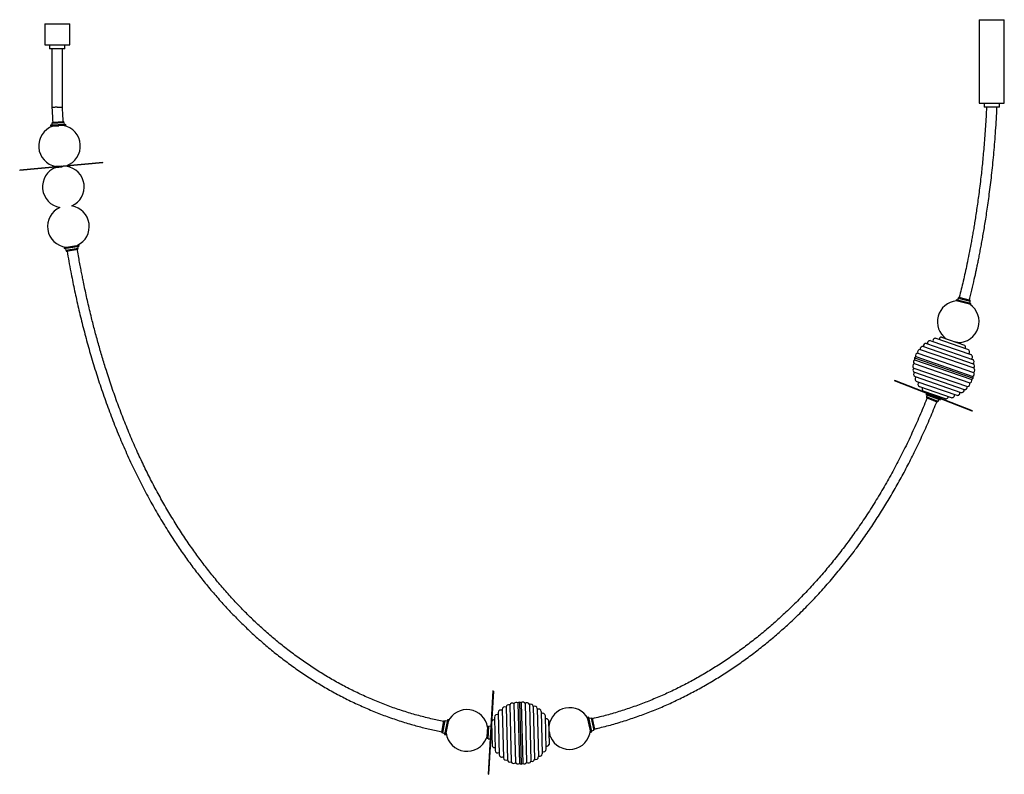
# Paper-space layout '_Frontal' of a CAD drawing. Header units: millimetres. Extents: x -1529 to 831, y -1040 to 769.
import ezdxf

# ---------------------------------------------------------------- set-up
doc = ezdxf.new("R2010")
doc.units = ezdxf.units.MM

psp = doc.layouts.new('_Frontal')

# ---------------------------------------------------------------- linework, layer by layer
at = {"color": 7, "linetype": 'Continuous', "lineweight": 25}
for p, q in [((-1469.4, 759.1), (-1469.4, 709.1)), ((-1469.4, 759.1), (-1409.4, 759.1)), ((-1409.4, 709.1), (-1409.4, 759.1)), ((770.6, 769.1), (770.6, 569.1)), ((770.6, 769.1), (830.6, 769.1)), ((830.6, 569.1), (830.6, 769.1)), ((-1469.4, 709.1), (-1409.4, 709.1)), ((-1457.8, 709.1), (-1457.8, 699.1)), ((-1421, 699.1), (-1421, 709.1)), ((-1421, 699.1), (-1457.8, 699.1)), ((-1451.9, 699.1), (-1451.9, 558.8)), ((-1426.9, 559.4), (-1426.9, 699.1)), ((770.6, 569.1), (830.6, 569.1)), ((782.5, 569.1), (782.5, 559.1)), ((818.8, 559.1), (818.8, 569.1)), ((818.8, 559.1), (782.5, 559.1)), ((813.1, 558.8), (813.1, 559.1)), ((-1452.5, 521.2), (-1422.5, 523)), ((-1452.5, 521.2), (-1452.2, 516.3)), ((-1451.6, 523.8), (-1423.7, 525.4)), ((-1451.6, 523.8), (-1451.4, 521.3)), ((-1423.5, 522.9), (-1423.7, 525.4)), ((-1422.2, 518), (-1422.5, 523)), ((-1419, 518.2), (-1455.3, 516.1)), ((-1455.3, 516.1), (-1455.2, 513.6)), ((-1418.9, 515.7), (-1455.2, 513.6)), ((-1449.9, 513.6), (-1435.5, 514.7)), ((-1449.5, 513.9), (-1449.5, 513.7)), ((-1418.9, 515.7), (-1419, 518.2)), ((-1330.1, 426.7), (-1529.3, 408.3)), ((-1330, 425.7), (-1529.2, 407.3)), ((-1330, 425.7), (-1330.1, 426.7)), ((-1529.3, 408.3), (-1529.2, 407.3)), ((-1429.9, 418), (-1442.6, 417.1)), ((-1442.4, 415), (-1427.2, 416.7)), ((-1442.2, 417.1), (-1442.1, 416.3)), ((-1442, 415.3), (-1442, 415.1)), ((-1417.2, 418.6), (-1417.3, 419.3)), ((-1423, 222.8), (-1387.2, 228.8)), ((-1423, 222.8), (-1422.6, 220.3)), ((-1422.6, 220.3), (-1386.7, 226.3)), ((-1419.5, 220.9), (-1418.6, 215.9)), ((-1389.1, 220.9), (-1418.6, 215.9)), ((-1417.6, 216.1), (-1417.2, 213.6)), ((-1389.7, 218.2), (-1417.2, 213.6)), ((-1389.7, 218.2), (-1390.1, 220.7)), ((-1389.1, 220.9), (-1389.9, 225.8)), ((-1386.7, 226.3), (-1387.2, 228.8)), ((715.5, 97.5), (714.9, 95.1)), ((750.1, 86.2), (714.9, 95.1)), ((750.7, 88.6), (715.5, 97.5)), ((719.8, 101.6), (718.6, 96.8)), ((719.8, 101.6), (748.9, 94.2)), ((721.4, 103.8), (720.8, 101.4)), ((721.4, 103.8), (748.5, 96.9)), ((747.9, 94.5), (748.5, 96.9)), ((747.7, 89.4), (748.9, 94.2)), ((750.1, 86.2), (750.7, 88.6)), ((743.6, -21.4), (667.7, 5)), ((680.3, 8.1), (735.5, -11.1)), ((629.1, -21.3), (757.6, -65.9)), ((636.7, -14.5), (755.8, -55.8)), ((644.5, -7.4), (754.1, -45.4)), ((654.6, -0.6), (750.4, -33.8)), ((719.3, -5), (712.3, -3)), ((718.5, -5.2), (718.7, -4.8)), ((615.5, -41.6), (755.7, -90.2)), ((615.7, -46), (752.8, -93.5)), ((618.3, -38.3), (755.5, -85.9)), ((623.4, -30.2), (756.6, -76.4)), ((613.6, -66), (742.1, -110.6)), ((614.6, -55.4), (747.8, -101.6)), ((615.4, -76), (734.5, -117.3)), ((617.1, -86.4), (726.7, -124.4)), ((568.1, -95.7), (567.7, -96.6)), ((754, -169.4), (567.7, -96.6)), ((754.4, -168.5), (568.1, -95.7)), ((620.8, -98), (716.6, -131.2)), ((627.6, -110.5), (703.5, -136.8)), ((635.7, -120.8), (690.9, -139.9)), ((643.8, -126.8), (642.8, -129.2)), ((642.8, -129.2), (676.7, -142.5)), ((643.8, -126.8), (677.6, -140.1)), ((645.8, -130.3), (644, -135)), ((671.9, -146), (644, -135)), ((644.9, -135.4), (644, -137.7)), ((670, -147.9), (644, -137.7)), ((649.1, -128.4), (648.9, -128.9)), ((650.1, -125.8), (649.5, -127.5)), ((671.9, -146), (673.7, -141.3)), ((672.2, -138), (672.4, -137.5)), ((672.8, -136.6), (673.8, -134)), ((676.7, -142.5), (677.6, -140.1)), ((670, -147.9), (670.9, -145.6)), ((754, -169.4), (754.4, -168.5)), ((-394.9, -840.2), (-406.6, -1039.9)), ((-393.9, -840.3), (-405.6, -1039.9)), ((-393.9, -840.3), (-394.9, -840.2)), ((-344.6, -871.1), (-341.1, -1012)), ((-335.3, -868.8), (-331.7, -1013.9)), ((-331.3, -867.1), (-327.6, -1015.4)), ((-327.2, -868.6), (-323.6, -1013.7)), ((-317.9, -870.4), (-314.4, -1011.4)), ((-307.5, -872.6), (-304.1, -1008.7)), ((-382.3, -891.9), (-379.8, -993.2)), ((-372.7, -884.3), (-369.8, -1000.3)), ((-363.6, -879), (-360.4, -1005.1)), ((-354.8, -873.8), (-351.4, -1009.8)), ((-298.5, -877.4), (-295.4, -1003.4)), ((-289.1, -882.2), (-286.2, -998.2)), ((-279.2, -889.3), (-276.7, -990.6)), ((-517.5, -939.4), (-512.3, -912)), ((-515.2, -940.9), (-509.7, -911.4)), ((-509.9, -912.4), (-512.3, -912)), ((-504.2, -909.2), (-510.8, -944.9)), ((-504.8, -912.3), (-509.7, -911.4)), ((-501.7, -909.7), (-508.4, -945.4)), ((-505.1, -914.7), (-505.4, -914.7)), ((-501.7, -909.7), (-504.2, -909.2)), ((-398.3, -915.2), (-396.9, -972.1)), ((-391.5, -902.6), (-389.5, -982.9)), ((-267.4, -979.9), (-269.4, -899.6)), ((-262, -910.3), (-260.6, -968.7)), ((-165.5, -903), (-168, -903.5)), ((-160.1, -939), (-168, -903.5)), ((-157.7, -938.5), (-165.5, -903)), ((-159.9, -905), (-164.8, -906.1)), ((-159.9, -905), (-153.5, -934.3)), ((-157.3, -905.5), (-159.7, -906)), ((-157.3, -905.5), (-151.3, -932.7)), ((-517.5, -939.4), (-515, -939.9)), ((-515.2, -940.9), (-510.3, -941.8)), ((-507.3, -939.7), (-506.7, -939.9)), ((-506.8, -941.3), (-505.3, -928.5)), ((-409.1, -940.2), (-410.8, -953.3)), ((-409.1, -953.6), (-407.4, -925.7)), ((-407.5, -927.1), (-408, -927)), ((-404.9, -925.8), (-407.4, -925.7)), ((-406.6, -954.7), (-404.9, -924.8)), ((-399.9, -925.1), (-404.9, -924.8)), ((-397.9, -933.4), (-399.3, -958.3)), ((-398.1, -922), (-398.7, -922)), ((-260.7, -924.1), (-261.7, -924.2)), ((-257, -950.3), (-259.1, -937.3)), ((-162.4, -928.6), (-161.4, -934.8)), ((-161.7, -933.3), (-161.4, -933.3)), ((-160.1, -939), (-157.7, -938.5)), ((-158.4, -935.4), (-153.5, -934.3)), ((-153.7, -933.3), (-151.3, -932.7)), ((-510.8, -944.9), (-508.4, -945.4)), ((-410.6, -951.9), (-409, -952)), ((-409.1, -953.6), (-406.6, -953.7)), ((-406.6, -954.7), (-401.6, -955)), ((-400.8, -958.3), (-399.3, -958.3)), ((-399, -952.5), (-397.4, -952.6)), ((-261.1, -949.2), (-257.2, -948.8)), ((-406.6, -1039.9), (-405.6, -1039.9))]:
    psp.add_line(p, q, dxfattribs=at)
for centre, radius, start, end in [((-1433.8, 466.3), 50, 108.7937, 259.8387), ((-1433.8, 466.3), 50, 289.3327, 78.9919), ((-1424.7, 368.3), 50, 110.7696, 260.6385), ((-1424.7, 368.3), 50, 293.9854, 80.9964), ((-1412.5, 273.3), 50, 113.9854, 263.4633), ((-1412.5, 273.3), 50, 295.5499, 80.6385), ((720.3, 45), 50, 94.9282, 234.6491), ((720.3, 45), 50, 268.8249, 56.5861), ((665.7, -0.7), 6, 70.8771, 196.7297), ((680.5, 2.1), 6, 91.7391, 175.5907), ((629.2, -27.6), 6.36, 91.1495, 203.9845), ((635, -20.3), 6, 73.2109, 189.7972), ((642.5, -13.1), 6, 70.8771, 193.9189), ((652.7, -6.2), 5.94, 70.8771, 200.6981), ((731.7, -15.7), 6, 326.1635, 50.0151), ((741.6, -27), 6, 305.0245, 70.8771), ((619, -51.1), 6.16, 123.0599, 224.2733), ((621.2, -43.6), 6, 160.8844, 203.5393), ((621.2, -43.6), 6, 118.2149, 160.8698), ((624.2, -36.3), 6.16, 97.481, 198.6943), ((748.4, -39.4), 5.94, 301.0562, 70.8771), ((752.1, -51.1), 6, 307.8354, 70.8771), ((617.6, -61.1), 6.36, 117.7698, 230.6048), ((617.6, -70.4), 6, 131.957, 248.5434), ((753.6, -61.4), 6, 311.957, 68.5434), ((753.6, -70.8), 6.36, 297.7698, 50.6048), ((619.1, -80.8), 6, 127.8354, 250.8771), ((622.8, -92.4), 5.94, 121.0562, 250.8771), ((747, -95.5), 6.16, 277.481, 18.6943), ((750, -88.2), 6, 298.2149, 340.8698), ((752.2, -80.7), 6.16, 303.0599, 44.2733), ((750, -88.3), 6, 340.8844, 23.5393), ((629.6, -104.8), 6, 125.0245, 250.8771), ((639.5, -116.2), 6, 146.1635, 230.0151), ((728.7, -118.8), 6, 250.8771, 13.9189), ((736.2, -111.6), 6, 253.2109, 9.7972), ((742, -104.2), 6.36, 271.1495, 23.9845), ((690.7, -133.9), 6, 271.7391, 355.5907), ((705.5, -131.1), 6, 250.8771, 16.7297), ((718.5, -125.6), 5.94, 250.8771, 20.6981), ((-357.6, -879.1), 6, 62.5028, 179.0891), ((-348.8, -875.9), 6.36, 48.3155, 161.1505), ((-339, -873.7), 6.16, 53.6056, 154.819), ((-331.2, -873.1), 6, 91.4301, 134.085), ((-331.2, -873.1), 6, 48.7606, 91.4156), ((-323.3, -873.3), 6.16, 28.0267, 129.24), ((-313.4, -875), 6.36, 21.6952, 134.5302), ((-304.5, -877.8), 6, 3.7566, 120.3429), ((-457.3, -934.9), 50, 9.0263, 154.6858), ((-385.5, -902.4), 6, 55.5702, 181.4228), ((-376.3, -891.7), 5.94, 51.6019, 181.4228), ((-366.7, -884.1), 6, 58.3811, 181.4228), ((-295.1, -882.4), 6, 1.4228, 124.4646), ((-285.1, -889.5), 5.94, 1.4228, 131.2438), ((-275.4, -899.7), 6, 1.4228, 127.2754), ((-211.2, -930.2), 50, 28.7654, 173.1549), ((-392.7, -915.7), 6, 76.7092, 156.671), ((-267.6, -912.6), 6, 22.2848, 106.1364), ((-457.3, -934.9), 50, 187.3483, 338.3932), ((-211.2, -930.2), 50, 203.6833, 354.7283), ((-391.3, -969.9), 6, 202.2848, 286.1364), ((-383.5, -982.8), 6, 181.4228, 307.2754), ((-282.6, -990.7), 5.94, 231.6019, 1.4228), ((-273.4, -980), 6, 235.5702, 1.4228), ((-266.2, -966.7), 6, 256.7092, 340.5609), ((-373.8, -993), 5.94, 181.4228, 311.2438), ((-363.8, -1000.1), 6, 181.4228, 304.4646), ((-354.5, -1004.7), 6, 183.7566, 300.3429), ((-345.5, -1007.5), 6.36, 201.6952, 314.5302), ((-335.6, -1009.1), 6.16, 208.0267, 309.24), ((-327.8, -1009.4), 6, 228.7606, 271.4156), ((-327.8, -1009.4), 6, 271.4301, 314.085), ((-319.9, -1008.7), 6.16, 233.6056, 334.819), ((-310.1, -1006.6), 6.36, 228.3155, 341.1505), ((-301.4, -1003.3), 6, 242.5028, 359.0891), ((-292.2, -998.3), 6, 238.3811, 1.4228)]:
    psp.add_arc(centre, radius, start, end, dxfattribs=at)
for points, knots in [([(-1451.9, 558.8), (-1451.4, 549.4), (-1450.9, 537.8), (-1450.2, 526.1), (-1450.1, 523.9)], [0, 0, 0, 0, 0.806096, 1, 1, 1, 1]), ([(-1439.4, 559.1), (-1439.4, 559.1), (-1439.8, 559.1), (-1440.9, 559), (-1442.6, 559), (-1444.6, 559), (-1446.5, 558.9), (-1448.1, 558.9), (-1449.5, 558.8), (-1450.6, 558.8), (-1451.4, 558.8), (-1451.8, 558.8), (-1451.8, 558.8), (-1451.8, 558.8)], [0, 0, 0, 0, 0.005381, 0.061673, 0.167532, 0.27646, 0.382319, 0.491247, 0.59706, 0.705939, 0.811745, 0.920619, 1, 1, 1, 1]), ([(-1439.4, 559.1), (-1439.3, 559.1), (-1438.9, 559.1), (-1437.8, 559.1), (-1436.1, 559.2), (-1434.1, 559.2), (-1432.2, 559.2), (-1430.6, 559.3), (-1429.2, 559.3), (-1428.1, 559.3), (-1427.3, 559.3), (-1426.9, 559.4), (-1426.9, 559.4), (-1426.9, 559.4)], [0, 0, 0, 0, 0.00538, 0.061672, 0.16753, 0.276456, 0.382314, 0.491241, 0.597052, 0.705929, 0.811734, 0.920606, 1, 1, 1, 1]), ([(-1425.1, 525.4), (-1425.2, 527.5), (-1425.9, 538.8), (-1426.4, 550.1), (-1426.9, 559.4)], [0, 0, 0, 0, 0.185301, 1, 1, 1, 1]), ([(788.1, 559.4), (787.7, 551.6), (786.9, 536.1), (785.5, 513.1), (783.9, 490.7), (782.2, 469.2), (780.4, 448.6), (778.6, 428.9), (776.6, 410), (774.5, 390.6), (772.1, 370.8), (769.5, 350.7), (767, 331.9), (764.4, 314.3), (762, 298), (759.6, 282.8), (757.3, 268.9), (755, 255.9), (752.9, 243.5), (749.9, 227.3), (746, 207), (740, 177.4), (732.4, 142.8), (726, 116.5), (722.8, 103.4)], [0, 0, 0, 0, 0.050435, 0.101139, 0.149838, 0.196569, 0.241369, 0.284271, 0.325307, 0.364507, 0.411229, 0.45515, 0.496321, 0.534789, 0.570598, 0.603789, 0.634398, 0.66246, 0.689259, 0.716225, 0.769671, 0.823732, 0.91275, 1, 1, 1, 1]), ([(747, 97.3), (747.4, 98.6), (750, 108.6), (754.4, 127.2), (759, 147.6), (762.3, 162.4), (764.4, 172.2), (766.5, 182.7), (768.9, 194.1), (771.3, 206.4), (773.8, 219.5), (776.4, 233.2), (778.9, 247.5), (781.6, 262.7), (784.2, 278.8), (787, 296.2), (789.8, 315), (792.7, 335.1), (795.5, 356.4), (798.3, 378.8), (800.9, 402.3), (803.5, 426.4), (805.8, 451.2), (807.9, 476.7), (809.9, 503.2), (811.7, 530.7), (812.7, 549.3), (813.1, 558.8)], [0, 0, 0, 0, 0.008545, 0.066791, 0.122749, 0.143042, 0.163988, 0.186916, 0.211854, 0.238824, 0.267849, 0.297121, 0.328267, 0.361311, 0.396279, 0.433201, 0.474529, 0.518126, 0.564033, 0.612293, 0.662952, 0.716058, 0.768417, 0.823043, 0.879982, 0.939285, 1, 1, 1, 1]), ([(-1415.7, 213.9), (-1414.4, 205.9), (-1411.5, 189.5), (-1405.9, 159.6), (-1398.8, 123.9), (-1389.7, 82.7), (-1379.8, 41.2), (-1368.9, -0.3), (-1357, -42.3), (-1343.9, -85), (-1329.5, -128.1), (-1314.1, -170.9), (-1297.6, -213.3), (-1280, -255.2), (-1261.6, -295.8), (-1242.5, -335.1), (-1222.7, -373.2), (-1201.8, -410.6), (-1179.9, -447.4), (-1158.2, -481.2), (-1137.1, -512.2), (-1116.7, -540.4), (-1095.6, -568), (-1073.7, -595.1), (-1051, -621.4), (-1027.6, -647.1), (-1003.3, -672.1), (-978.3, -696.3), (-952.6, -719.7), (-926.1, -742.2), (-898.8, -763.8), (-870.8, -784.4), (-842.1, -804.1), (-812.7, -822.7), (-782.7, -840.3), (-752, -856.7), (-720.7, -871.9), (-688.9, -886), (-656.6, -898.8), (-623.7, -910.3), (-591.9, -920.2), (-561, -928.4), (-536.6, -934.2), (-521.9, -936.9), (-517.2, -937.8)], [0, 0, 0, 0, 0.015698, 0.031948, 0.058706, 0.085904, 0.113436, 0.141009, 0.168584, 0.19782, 0.227053, 0.256295, 0.285533, 0.314763, 0.344, 0.371566, 0.399124, 0.426686, 0.454249, 0.481806, 0.504175, 0.526545, 0.548914, 0.571282, 0.593649, 0.616017, 0.638387, 0.660754, 0.68312, 0.705489, 0.727858, 0.750222, 0.77259, 0.794961, 0.817325, 0.839693, 0.862067, 0.884432, 0.906802, 0.929179, 0.951546, 0.971121, 0.990705, 1, 1, 1, 1]), ([(-512.6, -913.3), (-523.1, -911.2), (-544.7, -906.7), (-577.1, -898.3), (-609.8, -888.6), (-642.1, -877.5), (-673.9, -865.2), (-705.2, -851.6), (-735.9, -836.8), (-766.1, -820.9), (-795.6, -803.9), (-824.5, -785.8), (-852.7, -766.6), (-880.3, -746.5), (-907.1, -725.4), (-933.2, -703.4), (-958.5, -680.6), (-983.1, -657), (-1006.9, -632.6), (-1030, -607.5), (-1052.3, -581.7), (-1073.8, -555.2), (-1094.6, -528.2), (-1115.5, -499.5), (-1136.2, -469.1), (-1156.9, -436.9), (-1176.6, -404.2), (-1195.4, -371), (-1213.4, -337.2), (-1230.4, -303.1), (-1247.2, -267.3), (-1263.6, -230), (-1279.5, -191.1), (-1294.5, -151.9), (-1308.5, -112.2), (-1320.8, -75), (-1331.4, -40.3), (-1340.7, -8.4), (-1349.3, 23.3), (-1356.2, 50.5), (-1361.7, 73.2), (-1366, 91.6), (-1370, 109.6), (-1373.8, 127.2), (-1377, 142.7), (-1379.8, 156.7), (-1382.4, 169.7), (-1385.1, 184), (-1387.9, 199.5), (-1389.9, 211), (-1391, 217.3), (-1391.1, 218)], [0, 0, 0, 0, 0.021098, 0.043466, 0.065843, 0.088208, 0.110573, 0.132947, 0.155311, 0.177675, 0.200047, 0.222411, 0.244775, 0.267145, 0.28951, 0.311873, 0.334241, 0.356608, 0.378973, 0.40134, 0.423708, 0.446077, 0.468446, 0.490814, 0.515869, 0.540926, 0.56598, 0.591035, 0.616095, 0.641155, 0.666207, 0.693774, 0.721345, 0.74891, 0.776473, 0.804048, 0.825983, 0.847911, 0.869551, 0.890445, 0.903178, 0.915592, 0.927678, 0.939428, 0.950906, 0.958815, 0.967525, 0.977048, 0.987397, 0.998587, 1, 1, 1, 1]), ([(645.3, -138.2), (644.4, -140.5), (638.1, -156.7), (625.5, -186.4), (607.2, -227.1), (588.2, -266.5), (568.5, -304.6), (548.2, -341.4), (526.8, -377.7), (504.5, -413.3), (481.8, -447.2), (458.8, -479.3), (435.8, -509.8), (411.9, -539.7), (387.1, -568.8), (361.4, -597.1), (334.9, -624.7), (308.3, -650.6), (281.6, -675), (255.1, -697.9), (227.8, -719.9), (199.9, -741.1), (171.3, -761.3), (142.3, -780.4), (112.9, -798.4), (83.2, -815.3), (53, -831.1), (22.2, -845.9), (-9.1, -859.6), (-40.8, -872.1), (-73, -883.5), (-105.6, -893.6), (-133.6, -901.4), (-150.9, -905.3), (-157, -906.7)], [0, 0, 0, 0, 0.006506, 0.045098, 0.083696, 0.122296, 0.158685, 0.195076, 0.23147, 0.267861, 0.304252, 0.337338, 0.370422, 0.403505, 0.43659, 0.469674, 0.502758, 0.535841, 0.566169, 0.596497, 0.626823, 0.657149, 0.687479, 0.717804, 0.747341, 0.776883, 0.806419, 0.835952, 0.865492, 0.895026, 0.924556, 0.954095, 0.983626, 1, 1, 1, 1]), ([(-151.6, -931.1), (-148.8, -930.5), (-134.6, -927.5), (-109.4, -920.7), (-76, -910.8), (-43, -899.5), (-10.5, -887.1), (21.6, -873.6), (53.2, -858.9), (84.2, -843.1), (114.7, -826.3), (144.6, -808.5), (173.9, -789.7), (202.6, -770), (230.6, -749.3), (258, -727.8), (284.8, -705.5), (312.2, -681.1), (340.4, -654.5), (368.9, -625.6), (396.5, -595.8), (423.2, -565.2), (448.9, -533.7), (473.3, -501.9), (496.4, -469.8), (518.4, -437.6), (539.4, -404.8), (559.6, -371.4), (579, -337.6), (597.4, -303.2), (615.6, -267.3), (633.5, -229.7), (650.9, -190.5), (662.5, -163), (668.1, -148.5), (668.6, -147.4)], [0, 0, 0, 0, 0.007392, 0.036895, 0.06639, 0.095892, 0.125397, 0.154895, 0.184399, 0.213905, 0.243406, 0.272909, 0.302416, 0.331919, 0.361422, 0.390929, 0.420434, 0.449938, 0.484361, 0.518784, 0.553205, 0.587627, 0.62205, 0.656472, 0.689515, 0.72256, 0.755606, 0.788649, 0.821692, 0.854739, 0.887784, 0.924128, 0.960478, 0.996829, 1, 1, 1, 1])]:
    psp.add_open_spline(points, degree=3, knots=knots, dxfattribs=at)

doc.saveas('drawing.dxf')
